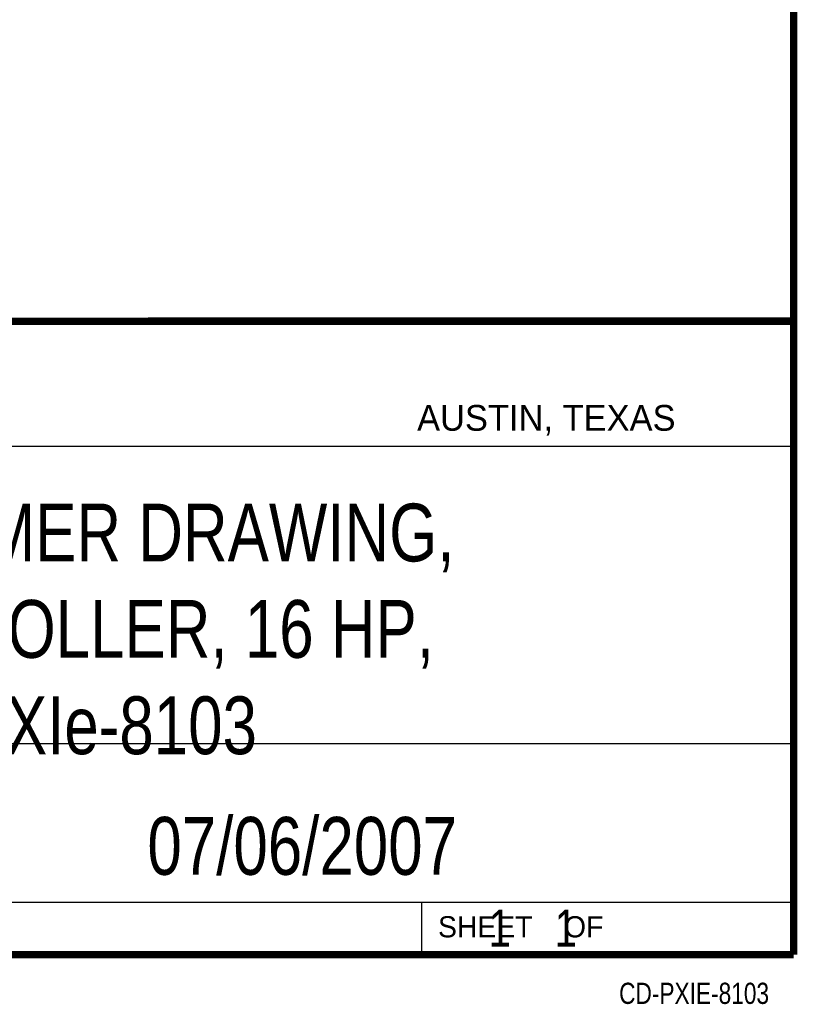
# Model space of a CAD drawing. Header units: inches. Extents: x 0.2 to 16.8, y 0.1 to 10.8.
# Tile 20 of 22: x 14.7 to 16.8, y 0.1 to 2.8. Entities that reach past the tile are written whole.
import ezdxf
from ezdxf.enums import TextEntityAlignment as Align

# ---------------------------------------------------------------- set-up
doc = ezdxf.new("R2010")
doc.units = ezdxf.units.IN
doc.header["$LTSCALE"] = 0.935
doc.header["$MEASUREMENT"] = 0
doc.layers.get('0').update_dxf_attribs({"linetype": 'CONTINUOUS'})
doc.styles.get("Standard").update_dxf_attribs({"font": 'txt', "width": 0.8})

msp = doc.modelspace()

# ---------------------------------------------------------------- linework, layer by layer
at = {"color": 2, "linetype": 'CONTINUOUS'}
for p, q in [((13.0652, 1.9695), (16.745, 1.9695)), ((16.745, 1.9695), (16.745, 0.2605)), ((13.0653, 1.6329), (16.75, 1.6329)), ((13.0652, 0.8295), (16.745, 0.8295)), ((13.0652, 0.4005), (16.745, 0.4005)), ((15.745, 0.4005), (15.745, 0.2605)), ((13.0652, 0.2605), (16.745, 0.2605)), ((15.7462, 0.2607), (16.7462, 0.2607)), ((15.7462, 0.2607), (15.7462, 0.2602)), ((15.7462, 0.2602), (16.7462, 0.2602)), ((16.7462, 0.2607), (16.7462, 0.2602))]:
    msp.add_line(p, q, dxfattribs=at)
at = {"color": 7, "linetype": 'CONTINUOUS', "const_width": 0.02}
for points in [[(16.75, 0.2586), (16.75, 10.7586)], [(11.4718, 1.9702), (16.75, 1.9707)], [(0.25, 0.2586), (16.75, 0.2586)]]:
    msp.add_lwpolyline(points, dxfattribs=at)

# ---------------------------------------------------------------- texts
at = {"color": 2, "linetype": 'CONTINUOUS'}
for s, height, p in [('AUSTIN, TEXAS', 0.069617, (15.7327, 1.6745)), ('SHEET    OF', 0.057262, (15.7892, 0.3052))]:
    msp.add_text(s, height=height, dxfattribs=at).set_placement(p)
at = {"color": 7, "linetype": 'CONTINUOUS', "width": 0.8}
msp.add_text('07/06/2007 ', height=0.15625, dxfattribs=at).set_placement((15.4455, 0.4744), align=Align.CENTER)
at = {"color": 2, "linetype": 'CONTINUOUS', "width": 0.8}
msp.add_text('CD-PXIE-8103', height=0.057262, dxfattribs=at).set_placement((16.6837, 0.1254), align=Align.RIGHT)
at = {"color": 7, "linetype": 'CONTINUOUS'}
for s, insert, char_height, width, attachment_point in [('CUSTOMER DRAWING,\\PCONTROLLER, 16 HP,\\PPXIe-8103', (14.9051, 1.4775), 0.15625, 2.25, 2), ('    1    1', (15.8075, 0.3805), 0.1, 0.8, 1)]:
    msp.add_mtext(s, dxfattribs=dict(at, insert=insert, char_height=char_height, width=width, attachment_point=attachment_point))

doc.saveas('drawing.dxf')
